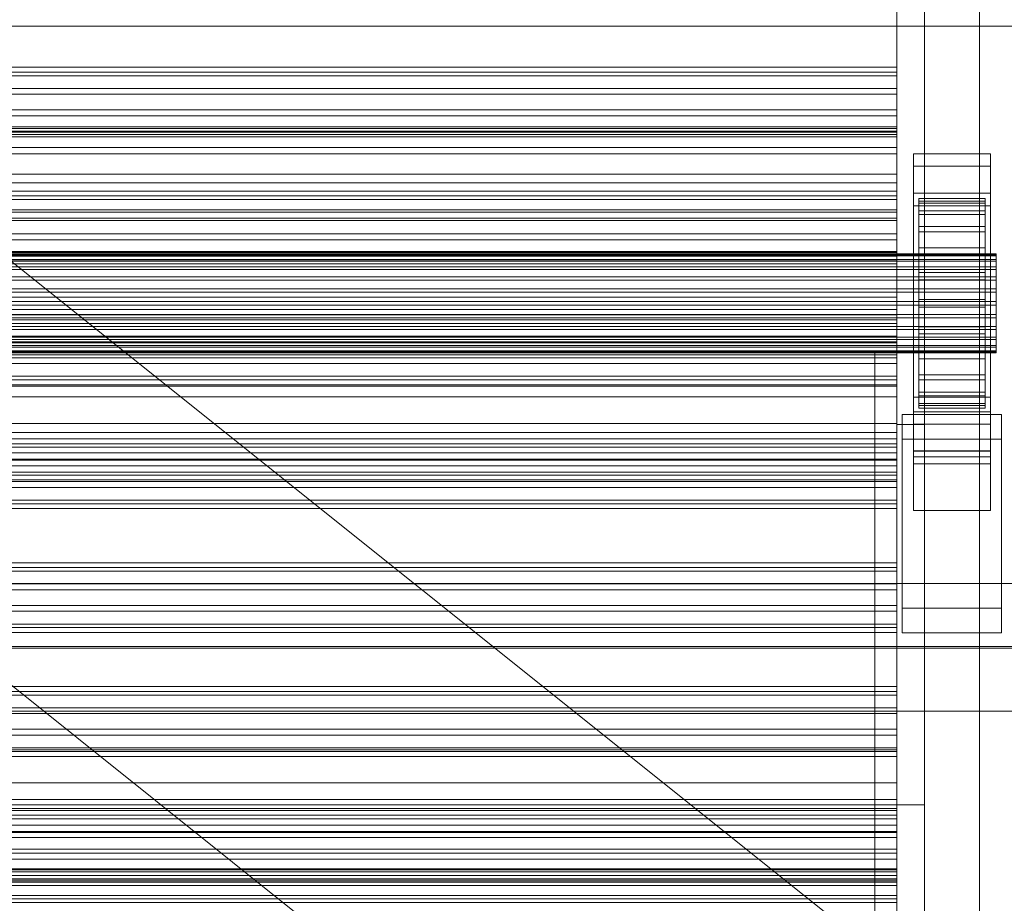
# Model space of a CAD drawing. Header units: millimetres. Extents: x -1970 to 61924, y -58230 to 6847.
# Tile 223 of 256: x 1091 to 1270, y -34894 to -34734. Entities that reach past the tile are written whole.
import ezdxf

# ---------------------------------------------------------------- set-up
doc = ezdxf.new("R2010")
doc.units = ezdxf.units.MM
for name, color, linetype, lineweight in [('COTAS_P', 1, 'Continuous', 0), ('frontal_C03', 7, 'Continuous', 0), ('frontal_secador', 7, 'Continuous', 0), ('frontal_tolva', 7, 'Continuous', 0)]:
    doc.layers.add(name, color=color, linetype=linetype, lineweight=lineweight)
doc.dimstyles.new('R19_100', dxfattribs={"dimtxt": 250, "dimasz": 150, "dimexe": 150, "dimexo": 80, "dimgap": 100, "dimtad": 1, "dimtih": 1, "dimtoh": 1, "dimdsep": 46, "dimcen": 0.09, "dimadec": 0, "dimazin": 0, "dimtfac": 1, "dimtdec": 4, "dimtofl": 0, "dimtmove": 0, "dimatfit": 3, "dimfxl": 1, "dimtolj": 1, "dimtzin": 0, "dimarcsym": 0})

# ---------------------------------------------------------------- blocks, each defined once
blk = doc.blocks.new('DIM_R26_43')
at = {"layer": 'COTAS_P'}
for p, q in [((-1750, -34600), (-1600, -34555)), ((2600, -34600), (2450, -34555)), ((-1750, -35500), (-1750, -34600)), ((-1750, -34600), (2600, -34600)), ((-1750, -34600), (-1600, -34645)), ((2600, -34600), (2450, -34645)), ((2600, -35500), (2600, -34600))]:
    blk.add_line(p, q, dxfattribs=at)
blk.add_text('4350 P', height=250, dxfattribs=at).set_placement((425, -34500))

msp = doc.modelspace()

# ---------------------------------------------------------------- linework, layer by layer
at = {"layer": 'frontal_C03'}
for p, q in [((-1500, -34734.825), (1500, -34734.825)), ((1250, -34742.245), (-1250, -34742.245)), ((1250, -34743.126), (-1250, -34743.126)), ((1250, -34743.126), (1250, -34742.245)), ((1250, -34742.245), (1250, -34743.78)), ((1250, -34746.087), (1250, -34743.126)), ((1250, -34743.78), (-1250, -34743.78)), ((1250, -34743.78), (1250, -34747.145)), ((1250, -34746.087), (-1250, -34746.087)), ((1250, -34749.997), (1250, -34746.087)), ((-1250, -34747.145), (1250, -34747.145)), ((1250, -34747.145), (1250, -34751.054)), ((1250, -34749.997), (-1250, -34749.997)), ((1250, -34753.361), (1250, -34749.997)), ((1250, -34751.054), (-1250, -34751.054)), ((1250, -34751.054), (1250, -34754.015)), ((-1250, -34753.07), (1250, -34753.07)), ((1250, -34753.361), (-1250, -34753.361)), ((-1250, -34753.868), (1250, -34753.868)), ((1250, -34754.015), (-1250, -34754.015)), ((1250, -34754.452), (1250, -34753.07)), ((1250, -34753.07), (1250, -34753.868)), ((1250, -34754.896), (1250, -34753.361)), ((1250, -34753.868), (1250, -34756.79)), ((1250, -34754.015), (1250, -34754.896)), ((-1250, -34754.452), (1250, -34754.452)), ((1250, -34754.896), (-1250, -34754.896)), ((1250, -34757.92), (1250, -34754.452)), ((-1250, -34756.79), (1250, -34756.79)), ((1250, -34756.79), (1250, -34761.639)), ((-1250, -34757.92), (1250, -34757.92)), ((1250, -34763.236), (1250, -34757.92)), ((1253, -34760.168), (1253, -34757.922)), ((1253, -34757.922), (1267, -34757.922)), ((1253, -34804.696), (1253, -34757.922)), ((1267, -34757.922), (1267, -34760.168)), ((1267, -34757.922), (1267, -34804.696)), ((1267, -34760.168), (1253, -34760.168)), ((1253, -34760.168), (1253, -34806.942)), ((1267, -34806.942), (1267, -34760.168)), ((-1250, -34761.639), (1250, -34761.639)), ((1250, -34761.639), (1250, -34768.083)), ((-1250, -34763.236), (1250, -34763.236)), ((1250, -34764.703), (-1250, -34764.703)), ((1250, -34770.038), (1250, -34763.236)), ((1250, -34765.584), (1250, -34764.703)), ((1250, -34764.703), (1250, -34766.237)), ((1250, -34765.584), (-1250, -34765.584)), ((1250, -34766.237), (-1250, -34766.237)), ((1250, -34768.545), (1250, -34765.584)), ((1250, -34766.237), (1250, -34769.602)), ((1253, -34767.354), (1253, -34765.108)), ((1253, -34765.108), (1267, -34765.108)), ((1253, -34811.882), (1253, -34765.108)), ((1254, -34776.056), (1254, -34766.062)), ((1254, -34766.062), (1254, -34766.883)), ((1254, -34766.062), (1266, -34766.062)), ((1254, -34766.536), (1254, -34766.062)), ((1254, -34776.28), (1254, -34766.536)), ((1254, -34766.536), (1266, -34766.536)), ((1254, -34768.271), (1254, -34766.536)), ((1266, -34766.883), (1266, -34766.062)), ((1266, -34766.062), (1266, -34776.056)), ((1266, -34766.062), (1266, -34766.536)), ((1266, -34766.536), (1266, -34776.28)), ((1266, -34766.536), (1266, -34768.271)), ((1267, -34765.108), (1267, -34767.354)), ((1267, -34765.108), (1267, -34811.882)), ((-1250, -34768.083), (1250, -34768.083)), ((1250, -34768.083), (1250, -34775.683)), ((1267, -34767.354), (1253, -34767.354)), ((1253, -34767.354), (1253, -34814.128)), ((1254, -34776.445), (1254, -34766.883)), ((1254, -34766.883), (1254, -34768.941)), ((1254, -34766.883), (1266, -34766.883)), ((1254, -34777.102), (1254, -34768.271)), ((1254, -34768.271), (1266, -34768.271)), ((1254, -34771.15), (1254, -34768.271)), ((1266, -34768.941), (1266, -34766.883)), ((1266, -34766.883), (1266, -34776.445)), ((1266, -34768.271), (1266, -34777.102)), ((1266, -34768.271), (1266, -34771.15)), ((1267, -34814.128), (1267, -34767.354)), ((1250, -34768.545), (-1250, -34768.545)), ((-1250, -34769.602), (1250, -34769.602)), ((-1250, -34770.038), (1250, -34770.038)), ((1250, -34772.454), (1250, -34768.545)), ((1250, -34769.602), (1250, -34773.512)), ((1250, -34777.864), (1250, -34770.038)), ((1254, -34777.42), (1254, -34768.941)), ((1254, -34768.941), (1254, -34772.098)), ((1254, -34768.941), (1266, -34768.941)), ((1266, -34772.098), (1266, -34768.941)), ((1266, -34768.941), (1266, -34777.42)), ((1254, -34778.466), (1254, -34771.15)), ((1254, -34771.15), (1266, -34771.15)), ((1254, -34774.976), (1254, -34771.15)), ((1266, -34771.15), (1266, -34778.466)), ((1266, -34771.15), (1266, -34774.976)), ((1250, -34772.454), (-1250, -34772.454)), ((1250, -34773.512), (-1250, -34773.512)), ((1250, -34775.819), (1250, -34772.454)), ((1250, -34773.512), (1250, -34776.473)), ((1254, -34778.915), (1254, -34772.098)), ((1254, -34772.098), (1254, -34776.137)), ((1254, -34772.098), (1266, -34772.098)), ((1266, -34776.137), (1266, -34772.098)), ((1266, -34772.098), (1266, -34778.915)), ((1254, -34780.278), (1254, -34774.976)), ((1254, -34774.976), (1266, -34774.976)), ((1254, -34779.488), (1254, -34774.976)), ((1266, -34774.976), (1266, -34780.278)), ((1266, -34774.976), (1266, -34779.488)), ((-1268, -34776.056), (1268, -34776.056)), ((-1268, -34776.28), (1268, -34776.28)), ((-1268, -34776.445), (1268, -34776.445)), ((-1268, -34777.102), (1268, -34777.102)), ((-1250, -34775.683), (1250, -34775.683)), ((1250, -34775.819), (-1250, -34775.819)), ((1250, -34776.473), (-1250, -34776.473)), ((1250, -34775.683), (1250, -34783.921)), ((1250, -34777.354), (1250, -34775.819)), ((1250, -34776.473), (1250, -34777.354)), ((1254, -34776.445), (1254, -34776.056)), ((1266, -34776.056), (1254, -34776.056)), ((1254, -34776.056), (1254, -34776.28)), ((1254, -34780.828), (1254, -34776.137)), ((1254, -34776.137), (1254, -34780.784)), ((1254, -34776.137), (1266, -34776.137)), ((1266, -34776.28), (1254, -34776.28)), ((1254, -34776.28), (1254, -34777.102)), ((1254, -34777.42), (1254, -34776.445)), ((1266, -34776.445), (1254, -34776.445)), ((1266, -34777.102), (1254, -34777.102)), ((1254, -34777.102), (1254, -34778.466)), ((1266, -34776.056), (1266, -34776.445)), ((1266, -34776.28), (1266, -34776.056)), ((1266, -34780.784), (1266, -34776.137)), ((1266, -34776.137), (1266, -34780.828)), ((1266, -34777.102), (1266, -34776.28)), ((1266, -34776.445), (1266, -34777.42)), ((1266, -34778.466), (1266, -34777.102)), ((1268, -34776.445), (1268, -34776.056)), ((1268, -34776.056), (1268, -34776.28)), ((1268, -34776.28), (1268, -34777.102)), ((1268, -34777.42), (1268, -34776.445)), ((1268, -34777.102), (1268, -34778.466)), ((-1268, -34777.42), (1268, -34777.42)), ((-1268, -34778.466), (1268, -34778.466)), ((-1268, -34778.915), (1268, -34778.915)), ((1250, -34777.354), (-1250, -34777.354)), ((1250, -34777.864), (-1250, -34777.864)), ((1250, -34786.18), (1250, -34777.864)), ((1254, -34778.915), (1254, -34777.42)), ((1266, -34777.42), (1254, -34777.42)), ((1266, -34778.466), (1254, -34778.466)), ((1254, -34778.466), (1254, -34780.278)), ((1254, -34780.828), (1254, -34778.915)), ((1266, -34778.915), (1254, -34778.915)), ((1266, -34777.42), (1266, -34778.915)), ((1266, -34780.278), (1266, -34778.466)), ((1266, -34778.915), (1266, -34780.828)), ((1268, -34778.915), (1268, -34777.42)), ((1268, -34778.466), (1268, -34780.278)), ((1268, -34780.828), (1268, -34778.915)), ((-1268, -34780.278), (1268, -34780.278)), ((-1268, -34780.828), (1268, -34780.828)), ((1254, -34782.416), (1254, -34779.488)), ((1254, -34779.488), (1266, -34779.488)), ((1254, -34784.38), (1254, -34779.488)), ((1266, -34780.278), (1254, -34780.278)), ((1254, -34780.278), (1254, -34782.416)), ((1254, -34780.784), (1254, -34783.029)), ((1266, -34780.784), (1254, -34780.784)), ((1254, -34780.784), (1254, -34785.721)), ((1254, -34783.029), (1254, -34780.828)), ((1266, -34780.828), (1254, -34780.828)), ((1266, -34779.488), (1266, -34782.416)), ((1266, -34779.488), (1266, -34784.38)), ((1266, -34782.416), (1266, -34780.278)), ((1266, -34783.029), (1266, -34780.784)), ((1266, -34785.721), (1266, -34780.784)), ((1266, -34780.828), (1266, -34783.029)), ((1268, -34780.278), (1268, -34782.416)), ((1268, -34783.029), (1268, -34780.828)), ((-1268, -34782.416), (1268, -34782.416)), ((1266, -34782.416), (1254, -34782.416)), ((1254, -34782.416), (1254, -34784.733)), ((1266, -34784.733), (1266, -34782.416)), ((1268, -34782.416), (1268, -34784.733)), ((1268, -34783.029), (-1268, -34783.029)), ((-1250, -34783.921), (1250, -34783.921)), ((1250, -34783.921), (1250, -34792.237)), ((1254, -34783.029), (1266, -34783.029)), ((1254, -34785.368), (1254, -34783.029)), ((1254, -34784.733), (1254, -34784.38)), ((1254, -34784.38), (1266, -34784.38)), ((1254, -34789.317), (1254, -34784.38)), ((1266, -34783.029), (1266, -34785.368)), ((1266, -34784.38), (1266, -34784.733)), ((1266, -34784.38), (1266, -34789.317)), ((1268, -34785.368), (1268, -34783.029)), ((-1268, -34784.733), (1268, -34784.733)), ((-1268, -34785.368), (1268, -34785.368)), ((-1250, -34786.18), (1250, -34786.18)), ((1250, -34794.418), (1250, -34786.18)), ((1266, -34784.733), (1254, -34784.733)), ((1254, -34784.733), (1254, -34787.072)), ((1254, -34787.685), (1254, -34785.368)), ((1254, -34785.368), (1254, -34785.721)), ((1266, -34785.368), (1254, -34785.368)), ((1254, -34785.721), (1254, -34790.613)), ((1254, -34785.721), (1266, -34785.721)), ((1266, -34787.072), (1266, -34784.733)), ((1266, -34785.721), (1266, -34785.368)), ((1266, -34785.368), (1266, -34787.685)), ((1266, -34790.613), (1266, -34785.721)), ((1268, -34784.733), (1268, -34787.072)), ((1268, -34787.685), (1268, -34785.368)), ((-1268, -34787.072), (1268, -34787.072)), ((-1268, -34787.685), (1268, -34787.685)), ((1250, -34787.16), (-1250, -34787.16)), ((1250, -34788.042), (-1250, -34788.042)), ((1250, -34788.042), (1250, -34787.16)), ((1250, -34787.16), (1250, -34788.695)), ((1250, -34791.003), (1250, -34788.042)), ((1254, -34787.072), (1254, -34789.317)), ((1266, -34787.072), (1254, -34787.072)), ((1254, -34787.072), (1254, -34789.273)), ((1254, -34789.823), (1254, -34787.685)), ((1254, -34787.685), (1254, -34790.613)), ((1266, -34787.685), (1254, -34787.685)), ((1266, -34789.317), (1266, -34787.072)), ((1266, -34789.273), (1266, -34787.072)), ((1266, -34790.613), (1266, -34787.685)), ((1266, -34787.685), (1266, -34789.823)), ((1268, -34787.072), (1268, -34789.273)), ((1268, -34789.823), (1268, -34787.685)), ((-1268, -34789.273), (1268, -34789.273)), ((-1268, -34789.823), (1268, -34789.823)), ((1250, -34788.695), (-1250, -34788.695)), ((1250, -34788.695), (1250, -34792.06)), ((1254, -34789.273), (1254, -34793.964)), ((1266, -34789.273), (1254, -34789.273)), ((1254, -34789.273), (1254, -34791.186)), ((1254, -34789.317), (1266, -34789.317)), ((1254, -34793.964), (1254, -34789.317)), ((1254, -34791.635), (1254, -34789.823)), ((1254, -34789.823), (1254, -34795.125)), ((1266, -34789.823), (1254, -34789.823)), ((1266, -34793.964), (1266, -34789.273)), ((1266, -34791.186), (1266, -34789.273)), ((1266, -34789.317), (1266, -34793.964)), ((1266, -34795.125), (1266, -34789.823)), ((1266, -34789.823), (1266, -34791.635)), ((1268, -34789.273), (1268, -34791.186)), ((1268, -34791.635), (1268, -34789.823)), ((-1268, -34791.186), (1268, -34791.186)), ((-1268, -34791.635), (1268, -34791.635)), ((1250, -34791.003), (-1250, -34791.003)), ((1250, -34794.912), (1250, -34791.003)), ((1254, -34790.613), (1254, -34795.125)), ((1254, -34790.613), (1266, -34790.613)), ((1254, -34791.186), (1254, -34798.003)), ((1266, -34791.186), (1254, -34791.186)), ((1254, -34791.186), (1254, -34792.681)), ((1254, -34792.999), (1254, -34791.635)), ((1254, -34791.635), (1254, -34798.951)), ((1266, -34791.635), (1254, -34791.635)), ((1266, -34795.125), (1266, -34790.613)), ((1266, -34798.003), (1266, -34791.186)), ((1266, -34792.681), (1266, -34791.186)), ((1266, -34798.951), (1266, -34791.635)), ((1266, -34791.635), (1266, -34792.999)), ((1268, -34791.186), (1268, -34792.681)), ((1268, -34792.999), (1268, -34791.635)), ((-1268, -34792.681), (1268, -34792.681)), ((-1268, -34792.999), (1268, -34792.999)), ((-1250, -34792.06), (1250, -34792.06)), ((-1250, -34792.237), (1250, -34792.237)), ((1250, -34792.06), (1250, -34795.969)), ((1250, -34792.237), (1250, -34800.063)), ((1254, -34792.681), (1254, -34801.16)), ((1266, -34792.681), (1254, -34792.681)), ((1254, -34792.681), (1254, -34793.656)), ((1254, -34793.821), (1254, -34792.999)), ((1254, -34792.999), (1254, -34801.83)), ((1266, -34792.999), (1254, -34792.999)), ((1266, -34801.16), (1266, -34792.681)), ((1266, -34793.656), (1266, -34792.681)), ((1266, -34801.83), (1266, -34792.999)), ((1266, -34792.999), (1266, -34793.821)), ((1268, -34792.681), (1268, -34793.656)), ((1268, -34793.821), (1268, -34792.999)), ((-1268, -34793.656), (1268, -34793.656)), ((-1268, -34793.821), (1268, -34793.821)), ((-1268, -34794.045), (1268, -34794.045)), ((-1250, -34794.418), (1250, -34794.418)), ((1250, -34794.912), (-1250, -34794.912)), ((1250, -34802.018), (1250, -34794.418)), ((1250, -34798.277), (1250, -34794.912)), ((1254, -34793.656), (1254, -34803.218)), ((1266, -34793.656), (1254, -34793.656)), ((1254, -34793.656), (1254, -34794.045)), ((1254, -34794.045), (1254, -34793.821)), ((1254, -34793.821), (1254, -34803.565)), ((1266, -34793.821), (1254, -34793.821)), ((1254, -34793.964), (1266, -34793.964)), ((1254, -34798.003), (1254, -34793.964)), ((1254, -34794.045), (1254, -34804.039)), ((1266, -34794.045), (1254, -34794.045)), ((1254, -34795.125), (1254, -34798.951)), ((1254, -34795.125), (1266, -34795.125)), ((1266, -34803.218), (1266, -34793.656)), ((1266, -34794.045), (1266, -34793.656)), ((1266, -34803.565), (1266, -34793.821)), ((1266, -34793.821), (1266, -34794.045)), ((1266, -34793.964), (1266, -34798.003)), ((1266, -34804.039), (1266, -34794.045)), ((1266, -34798.951), (1266, -34795.125)), ((1268, -34793.656), (1268, -34794.045)), ((1268, -34794.045), (1268, -34793.821)), ((1250, -34795.969), (-1250, -34795.969)), ((1250, -34795.969), (1250, -34798.93)), ((1250, -34798.277), (-1250, -34798.277)), ((1250, -34799.812), (1250, -34798.277)), ((1254, -34798.003), (1266, -34798.003)), ((1254, -34801.16), (1254, -34798.003)), ((1266, -34798.003), (1266, -34801.16)), ((1250, -34798.93), (-1250, -34798.93)), ((1250, -34799.812), (-1250, -34799.812)), ((-1250, -34800.063), (1250, -34800.063)), ((1250, -34798.93), (1250, -34799.812)), ((1250, -34800.063), (1250, -34806.865)), ((1254, -34798.951), (1254, -34801.83)), ((1254, -34798.951), (1266, -34798.951)), ((1266, -34801.83), (1266, -34798.951)), ((-1250, -34802.018), (1250, -34802.018)), ((1250, -34808.462), (1250, -34802.018)), ((1253, -34812.853), (1253, -34802.073)), ((1253, -34802.073), (1267, -34802.073)), ((1253, -34811.818), (1253, -34802.073)), ((1254, -34801.16), (1266, -34801.16)), ((1254, -34803.218), (1254, -34801.16)), ((1254, -34801.83), (1254, -34803.565)), ((1254, -34801.83), (1266, -34801.83)), ((1266, -34801.16), (1266, -34803.218)), ((1266, -34803.565), (1266, -34801.83)), ((1267, -34802.073), (1267, -34812.853)), ((1267, -34802.073), (1267, -34811.818)), ((1254, -34803.218), (1266, -34803.218)), ((1254, -34804.039), (1254, -34803.218)), ((1254, -34803.565), (1254, -34804.039)), ((1254, -34803.565), (1266, -34803.565)), ((1254, -34804.039), (1266, -34804.039)), ((1266, -34803.218), (1266, -34804.039)), ((1266, -34804.039), (1266, -34803.565)), ((1251, -34809.709), (1251, -34805.217)), ((1251, -34805.217), (1269, -34805.217)), ((1251, -34840.298), (1251, -34805.217)), ((1267, -34804.696), (1253, -34804.696)), ((1253, -34804.696), (1253, -34806.942)), ((1267, -34806.942), (1267, -34804.696)), ((1269, -34805.217), (1269, -34809.709)), ((1269, -34805.217), (1269, -34840.298)), ((-1250, -34806.865), (1250, -34806.865)), ((1250, -34806.865), (1250, -34812.182)), ((1253, -34806.942), (1267, -34806.942)), ((-1250, -34808.462), (1250, -34808.462)), ((1250, -34813.311), (1250, -34808.462)), ((1250, -34809.618), (-1250, -34809.618)), ((1250, -34810.499), (-1250, -34810.499)), ((1250, -34811.153), (-1250, -34811.153)), ((1250, -34810.499), (1250, -34809.618)), ((1250, -34809.618), (1250, -34811.153)), ((1250, -34813.46), (1250, -34810.499)), ((1250, -34811.153), (1250, -34814.517)), ((1269, -34809.709), (1251, -34809.709)), ((1251, -34844.789), (1251, -34809.709)), ((1269, -34844.789), (1269, -34809.709)), ((-1250, -34812.182), (1250, -34812.182)), ((1250, -34812.182), (1250, -34815.649)), ((1267, -34811.818), (1253, -34811.818)), ((1253, -34811.818), (1253, -34822.597)), ((1267, -34811.882), (1253, -34811.882)), ((1253, -34811.882), (1253, -34814.128)), ((1267, -34812.853), (1253, -34812.853)), ((1253, -34812.853), (1253, -34822.597)), ((1267, -34822.597), (1267, -34811.818)), ((1267, -34814.128), (1267, -34811.882)), ((1267, -34822.597), (1267, -34812.853)), ((-1250, -34813.311), (1250, -34813.311)), ((1250, -34813.46), (-1250, -34813.46)), ((-1250, -34814.517), (1250, -34814.517)), ((1250, -34816.233), (1250, -34813.311)), ((1250, -34817.37), (1250, -34813.46)), ((1250, -34814.517), (1250, -34818.427)), ((1253, -34814.128), (1267, -34814.128)), ((-1250, -34815.649), (1250, -34815.649)), ((-1250, -34816.233), (1250, -34816.233)), ((1250, -34815.649), (1250, -34817.031)), ((1250, -34817.031), (1250, -34816.233)), ((-1250, -34817.031), (1250, -34817.031)), ((1250, -34817.37), (-1250, -34817.37)), ((1250, -34820.734), (1250, -34817.37)), ((1250, -34818.427), (-1250, -34818.427)), ((1250, -34818.427), (1250, -34821.388)), ((1250, -34820.734), (-1250, -34820.734)), ((1250, -34821.388), (-1250, -34821.388)), ((1250, -34822.269), (1250, -34820.734)), ((1250, -34821.388), (1250, -34822.269)), ((1250, -34822.269), (-1250, -34822.269)), ((1253, -34822.597), (1267, -34822.597)), ((1250, -34832.076), (-1250, -34832.076)), ((1250, -34832.957), (1250, -34832.076)), ((1250, -34832.076), (1250, -34833.61)), ((1250, -34832.957), (-1250, -34832.957)), ((1250, -34833.61), (-1250, -34833.61)), ((1250, -34835.918), (1250, -34832.957)), ((1250, -34833.61), (1250, -34836.975)), ((-1500, -34835.865), (1500, -34835.865)), ((1250, -34835.918), (-1250, -34835.918)), ((1250, -34839.827), (1250, -34835.918)), ((-1250, -34836.975), (1250, -34836.975)), ((1250, -34836.975), (1250, -34840.885)), ((1250, -34839.827), (-1250, -34839.827)), ((1250, -34843.192), (1250, -34839.827)), ((1250, -34840.885), (-1250, -34840.885)), ((1250, -34840.885), (1250, -34843.845)), ((1269, -34840.298), (1251, -34840.298)), ((1251, -34840.298), (1251, -34844.789)), ((1269, -34844.789), (1269, -34840.298)), ((1250, -34843.192), (-1250, -34843.192)), ((1250, -34844.727), (1250, -34843.192)), ((1250, -34843.845), (-1250, -34843.845)), ((1250, -34844.727), (-1250, -34844.727)), ((1250, -34843.845), (1250, -34844.727)), ((1251, -34844.789), (1269, -34844.789)), ((1500, -34847.273), (-1500, -34847.273)), ((1500, -34847.558), (-1500, -34847.558)), ((1250, -34854.533), (-1250, -34854.533)), ((1250, -34855.415), (-1250, -34855.415)), ((1250, -34855.415), (1250, -34854.533)), ((1250, -34854.533), (1250, -34856.068)), ((1250, -34858.375), (1250, -34855.415)), ((1250, -34856.068), (-1250, -34856.068)), ((1250, -34856.068), (1250, -34859.433)), ((-1500, -34858.967), (1500, -34858.967)), ((1250, -34858.375), (-1250, -34858.375)), ((-1250, -34859.433), (1250, -34859.433)), ((1250, -34862.285), (1250, -34858.375)), ((1250, -34859.433), (1250, -34863.342)), ((1250, -34862.285), (-1250, -34862.285)), ((1250, -34865.65), (1250, -34862.285)), ((1250, -34863.342), (-1250, -34863.342)), ((1250, -34863.342), (1250, -34866.303)), ((1250, -34865.65), (-1250, -34865.65)), ((1250, -34866.303), (-1250, -34866.303)), ((1250, -34867.184), (1250, -34865.65)), ((1250, -34866.303), (1250, -34867.184)), ((1250, -34867.184), (-1250, -34867.184)), ((1250, -34876.991), (-1250, -34876.991)), ((1250, -34877.872), (1250, -34876.991)), ((1250, -34876.991), (1250, -34878.526)), ((1250, -34877.872), (-1250, -34877.872)), ((1250, -34878.526), (-1250, -34878.526)), ((1250, -34880.833), (1250, -34877.872)), ((1250, -34878.526), (1250, -34881.89)), ((1250, -34880.833), (-1250, -34880.833)), ((1250, -34884.742), (1250, -34880.833)), ((-1250, -34881.89), (1250, -34881.89)), ((1250, -34881.89), (1250, -34885.8)), ((1250, -34884.742), (-1250, -34884.742)), ((1250, -34885.8), (-1250, -34885.8)), ((1250, -34888.107), (1250, -34884.742)), ((1250, -34885.8), (1250, -34888.761)), ((1250, -34888.107), (-1250, -34888.107)), ((1250, -34888.761), (-1250, -34888.761)), ((1250, -34889.642), (-1250, -34889.642)), ((1250, -34889.642), (1250, -34888.107)), ((1250, -34888.761), (1250, -34889.642))]:
    msp.add_line(p, q, dxfattribs=at)
at = {"layer": 'frontal_secador'}
for p, q in [((1265, -35980), (1265, -33075)), ((1250, -34807), (1250, -34497)), ((1255, -34497), (1255, -34807)), ((1250, -35200), (1250, -34550)), ((1255, -35200), (1255, -34550)), ((1250, -34866), (1250, -34556)), ((1250, -34872), (1250, -34562)), ((1250, -34566), (1250, -34876)), ((1255, -34876), (1255, -34566)), ((1250, -35100), (1250, -34650)), ((1246, -35299), (1246, -34794)), ((1246, -34794), (1246, -34894)), ((1250, -34794), (1246, -34794)), ((1250, -34794), (1250, -35299)), ((1250, -34894), (1250, -34794)), ((1250, -34876), (1250, -34807)), ((1250, -34807), (1255, -34807)), ((1255, -34807), (1255, -34876)), ((-1250, -34866), (1250, -34866)), ((1250, -34866), (1250, -34872)), ((-1250, -34872), (1250, -34872)), ((1250, -34872), (1250, -34876)), ((1250, -34876.659), (1250, -34872)), ((1250, -34872), (1250, -34875)), ((-1250, -34875), (1250, -34875)), ((1250, -34875), (1250, -34879.659)), ((1250, -34876), (-1250, -34876)), ((-1250, -34876.659), (1250, -34876.659)), ((1250, -34876), (1255, -34876)), ((1250, -34876.659), (1250, -34879.659)), ((1250, -34881), (1250, -34876.659)), ((1250, -34879.659), (-1250, -34879.659)), ((1250, -34879.659), (1250, -34884)), ((-1250, -34881), (1250, -34881)), ((1250, -34881), (1250, -34884)), ((1250, -34884.728), (1250, -34881)), ((1250, -34884), (-1250, -34884)), ((1250, -34884), (1250, -34887.728)), ((-1250, -34884.728), (1250, -34884.728)), ((1250, -34884.728), (1250, -34887.728)), ((1250, -34887.588), (1250, -34884.728)), ((-1250, -34887.588), (1250, -34887.588)), ((1250, -34887.611), (-1250, -34887.611)), ((1250, -34887.728), (-1250, -34887.728)), ((1250, -34887.588), (1250, -34890.588)), ((1250, -34889.387), (1250, -34887.588)), ((1250, -34889.918), (1250, -34887.611)), ((1250, -34887.728), (1250, -34890.588)), ((-1250, -34889.387), (1250, -34889.387)), ((1250, -34889.387), (1250, -34892.387)), ((1250, -34890), (1250, -34889.387)), ((1250, -34889.918), (-1250, -34889.918)), ((-1250, -34890), (1250, -34890)), ((1250, -34890.588), (-1250, -34890.588)), ((1250, -34893.65), (1250, -34889.918)), ((1250, -34890), (1250, -34893)), ((1250, -34890.588), (1250, -34892.387)), ((1250, -34892.387), (-1250, -34892.387)), ((1250, -34893), (-1250, -34893)), ((1250, -34892.387), (1250, -34893)), ((-1250, -34893.65), (1250, -34893.65)), ((1250, -34897.382), (1250, -34893.65))]:
    msp.add_line(p, q, dxfattribs=at)
at = {"layer": 'frontal_tolva'}
for p, q in [((1763.733, -35316.567), (716.733, -34479.567)), ((1726.267, -35363.433), (679.267, -34526.433))]:
    msp.add_line(p, q, dxfattribs=at)

# ---------------------------------------------------------------- dimensions: what is measured, and where the dimension line sits
at = {"layer": 'COTAS_P'}
dim = msp.add_aligned_dim(p1=(-1750, -35500), p2=(2600, -35500), distance=900, text='<> P', dimstyle='R19_100', dxfattribs=at)
dim.commit()
dim.dimension.update_dxf_attribs({"geometry": 'DIM_R26_43', "text_midpoint": (425, -34600)})

doc.saveas('drawing.dxf')
